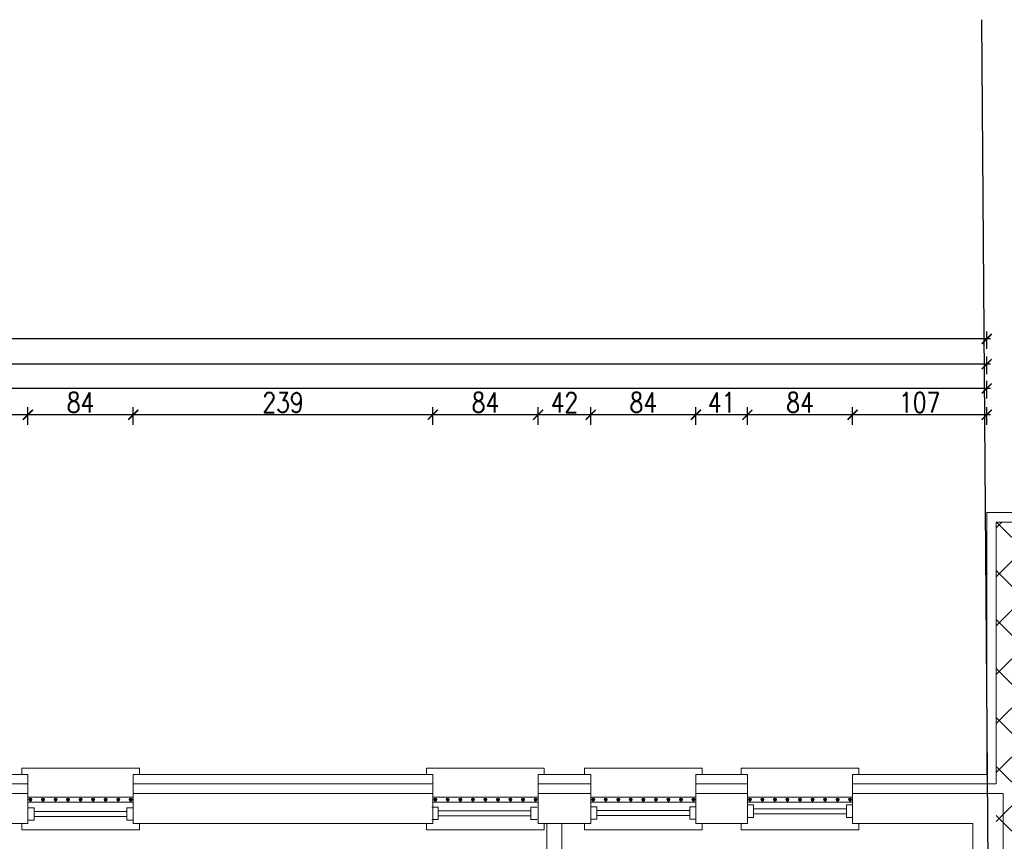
# Model space of a CAD drawing. Header units: millimetres. Extents: x 6354466 to 6508314, y -1889048 to -1342748.
# Tile 117 of 134: x 6405569 to 6413425, y -1549346 to -1542790. Entities that reach past the tile are written whole.
import ezdxf

# ---------------------------------------------------------------- set-up
doc = ezdxf.new("R2010")
doc.units = ezdxf.units.MM
doc.header["$PDMODE"] = 3
doc.header["$PDSIZE"] = 10
for name, color, linetype, lineweight in [('L-1', 10, 'Continuous', 30), ('L-2', 167, 'Continuous', 13), ('L-3', 10, 'Continuous', 18), ('L-4', 92, 'Continuous', 20), ('L-5', 152, 'Continuous', 9), ('L-DIM', 252, 'Continuous', 5), ('L-HATCH', 252, 'Continuous', 5), ('L-hatch ociepl', 252, 'Continuous', 5), ('L-OKNA', 144, 'Continuous', 20)]:
    doc.layers.add(name, color=color, linetype=linetype, lineweight=lineweight)
doc.styles.add('160', font='simplex.shx', dxfattribs={"width": 0.8, "height": 160})
doc.linetypes.add('BATTING', pattern='A,0.00254,-2.54,[134,ltypeshp.shx,S=2.54,R=0,X=-2.54,Y=0],-5.08,[134,ltypeshp.shx,S=2.54,R=180,X=2.54,Y=0],-2.54', length=10.16254)
doc.dimstyles.new('160', dxfattribs={"dimtxt": 160, "dimasz": 80, "dimexe": 60, "dimexo": 3, "dimgap": 18, "dimtad": 1, "dimdec": 0, "dimlfac": 0.1, "dimrnd": 1, "dimtxsty": '160', "dimblk": 'ARCHTICK', "dimcen": 2.5, "dimdle": 30, "dimadec": 0, "dimazin": 0, "dimtfac": 1, "dimtdec": 0, "dimtix": 1, "dimtmove": 2, "dimatfit": 0, "dimldrblk": 'NONE', "dimfxl": 0, "dimarcsym": 0})

# ---------------------------------------------------------------- blocks, each defined once
blk = doc.blocks.new('*U23')
for p, q in [((-5, 0), (-5, -5)), ((5, -5), (5, 0)), ((-5, -5), (5, -5)), ((-2, -5), (-2, -79)), ((2, -5), (2, -79)), ((-5, -84), (-5, -79)), ((-5, -79), (5, -79)), ((5, -79), (5, -84))]:
    blk.add_line(p, q)
blk = doc.blocks.new('_ArchTick')
at = {"color": 0, "linetype": 'ByBlock', "const_width": 0.15}
blk.add_lwpolyline([(-0.5, -0.5), (0.5, 0.5)], dxfattribs=at)
blk = doc.blocks.new('*D314')
at = {"layer": 'Defpoints', "color": 0, "transparency": 16777216}
for p in [(6412215.3, -1545942.1), (6413285.3, -1546723.4), (6412215.3, -1548813.4)]:
    blk.add_point(p, dxfattribs=at)
at = {"layer": 'L-DIM', "color": 0, "lineweight": -2, "ltscale": 10, "transparency": 16777216}
for p, q in [((6413315.3, -1545942.1), (6412185.3, -1545942.1)), ((6412215.3, -1546022.1), (6412215.3, -1545882.1)), ((6413285.3, -1546022.1), (6413285.3, -1545882.1))]:
    blk.add_line(p, q, dxfattribs=at)
at = {"layer": 'L-DIM', "color": 0, "linetype": 'ByBlock', "lineweight": -2, "transparency": 16777216, "xscale": 80, "yscale": 80, "zscale": 80, "rotation": 180}
blk.add_blockref('_ArchTick', (6412215.3, -1545942.1), dxfattribs=at)
at = {"layer": 'L-DIM', "color": 0, "linetype": 'ByBlock', "lineweight": -2, "transparency": 16777216, "xscale": 80, "yscale": 80, "zscale": 80}
blk.add_blockref('_ArchTick', (6413285.3, -1545942.1), dxfattribs=at)
at = {"layer": 'L-DIM', "color": 0, "ltscale": 10, "transparency": 16777216, "insert": (6412750.3, -1545844.1), "char_height": 160, "attachment_point": 5, "style": '160'}
blk.add_mtext('107', dxfattribs=at)
blk = doc.blocks.new('_None')
blk = doc.blocks.new('*D315')
at = {"layer": 'Defpoints', "color": 0, "transparency": 16777216}
for p in [(6411375.3, -1545942.1), (6411375.3, -1548813.4), (6412215.3, -1548813.4)]:
    blk.add_point(p, dxfattribs=at)
at = {"layer": 'L-DIM', "color": 0, "lineweight": -2, "ltscale": 10, "transparency": 16777216}
for p, q in [((6412245.3, -1545942.1), (6411345.3, -1545942.1)), ((6411375.3, -1546022.1), (6411375.3, -1545882.1)), ((6412215.3, -1546022.1), (6412215.3, -1545882.1))]:
    blk.add_line(p, q, dxfattribs=at)
at = {"layer": 'L-DIM', "color": 0, "linetype": 'ByBlock', "lineweight": -2, "transparency": 16777216, "xscale": 80, "yscale": 80, "zscale": 80, "rotation": 180}
blk.add_blockref('_ArchTick', (6411375.3, -1545942.1), dxfattribs=at)
at = {"layer": 'L-DIM', "color": 0, "linetype": 'ByBlock', "lineweight": -2, "transparency": 16777216, "xscale": 80, "yscale": 80, "zscale": 80}
blk.add_blockref('_ArchTick', (6412215.3, -1545942.1), dxfattribs=at)
at = {"layer": 'L-DIM', "color": 0, "ltscale": 10, "transparency": 16777216, "insert": (6411795.3, -1545844.1), "char_height": 160, "attachment_point": 5, "style": '160'}
blk.add_mtext('84', dxfattribs=at)
blk = doc.blocks.new('*D316')
at = {"layer": 'Defpoints', "color": 0, "transparency": 16777216}
for p in [(6410965.3, -1545942.1), (6410965.3, -1548813.4), (6411375.3, -1548813.4)]:
    blk.add_point(p, dxfattribs=at)
at = {"layer": 'L-DIM', "color": 0, "lineweight": -2, "ltscale": 10, "transparency": 16777216}
for p, q in [((6411405.3, -1545942.1), (6410935.3, -1545942.1)), ((6410965.3, -1546022.1), (6410965.3, -1545882.1)), ((6411375.3, -1546022.1), (6411375.3, -1545882.1))]:
    blk.add_line(p, q, dxfattribs=at)
at = {"layer": 'L-DIM', "color": 0, "linetype": 'ByBlock', "lineweight": -2, "transparency": 16777216, "xscale": 80, "yscale": 80, "zscale": 80, "rotation": 180}
blk.add_blockref('_ArchTick', (6410965.3, -1545942.1), dxfattribs=at)
at = {"layer": 'L-DIM', "color": 0, "linetype": 'ByBlock', "lineweight": -2, "transparency": 16777216, "xscale": 80, "yscale": 80, "zscale": 80}
blk.add_blockref('_ArchTick', (6411375.3, -1545942.1), dxfattribs=at)
at = {"layer": 'L-DIM', "color": 0, "ltscale": 10, "transparency": 16777216, "insert": (6411170.3, -1545844.1), "char_height": 160, "attachment_point": 5, "style": '160'}
blk.add_mtext('41', dxfattribs=at)
blk = doc.blocks.new('*D317')
at = {"layer": 'Defpoints', "color": 0, "transparency": 16777216}
for p in [(6410125.3, -1545942.1), (6410125.3, -1548813.4), (6410965.3, -1548813.4)]:
    blk.add_point(p, dxfattribs=at)
at = {"layer": 'L-DIM', "color": 0, "lineweight": -2, "ltscale": 10, "transparency": 16777216}
for p, q in [((6410995.3, -1545942.1), (6410095.3, -1545942.1)), ((6410125.3, -1546022.1), (6410125.3, -1545882.1)), ((6410965.3, -1546022.1), (6410965.3, -1545882.1))]:
    blk.add_line(p, q, dxfattribs=at)
at = {"layer": 'L-DIM', "color": 0, "linetype": 'ByBlock', "lineweight": -2, "transparency": 16777216, "xscale": 80, "yscale": 80, "zscale": 80, "rotation": 180}
blk.add_blockref('_ArchTick', (6410125.3, -1545942.1), dxfattribs=at)
at = {"layer": 'L-DIM', "color": 0, "linetype": 'ByBlock', "lineweight": -2, "transparency": 16777216, "xscale": 80, "yscale": 80, "zscale": 80}
blk.add_blockref('_ArchTick', (6410965.3, -1545942.1), dxfattribs=at)
at = {"layer": 'L-DIM', "color": 0, "ltscale": 10, "transparency": 16777216, "insert": (6410545.3, -1545844.1), "char_height": 160, "attachment_point": 5, "style": '160'}
blk.add_mtext('84', dxfattribs=at)
blk = doc.blocks.new('*D318')
at = {"layer": 'Defpoints', "color": 0, "transparency": 16777216}
for p in [(6409705.3, -1545942.1), (6409705.3, -1548813.4), (6410125.3, -1548813.4)]:
    blk.add_point(p, dxfattribs=at)
at = {"layer": 'L-DIM', "color": 0, "lineweight": -2, "ltscale": 10, "transparency": 16777216}
for p, q in [((6410155.3, -1545942.1), (6409675.3, -1545942.1)), ((6409705.3, -1546022.1), (6409705.3, -1545882.1)), ((6410125.3, -1546022.1), (6410125.3, -1545882.1))]:
    blk.add_line(p, q, dxfattribs=at)
at = {"layer": 'L-DIM', "color": 0, "linetype": 'ByBlock', "lineweight": -2, "transparency": 16777216, "xscale": 80, "yscale": 80, "zscale": 80, "rotation": 180}
blk.add_blockref('_ArchTick', (6409705.3, -1545942.1), dxfattribs=at)
at = {"layer": 'L-DIM', "color": 0, "linetype": 'ByBlock', "lineweight": -2, "transparency": 16777216, "xscale": 80, "yscale": 80, "zscale": 80}
blk.add_blockref('_ArchTick', (6410125.3, -1545942.1), dxfattribs=at)
at = {"layer": 'L-DIM', "color": 0, "ltscale": 10, "transparency": 16777216, "insert": (6409915.3, -1545844.1), "char_height": 160, "attachment_point": 5, "style": '160'}
blk.add_mtext('42', dxfattribs=at)
blk = doc.blocks.new('*D319')
at = {"layer": 'Defpoints', "color": 0, "transparency": 16777216}
for p in [(6408865.3, -1545942.1), (6408865.3, -1548813.4), (6409705.3, -1548813.4)]:
    blk.add_point(p, dxfattribs=at)
at = {"layer": 'L-DIM', "color": 0, "lineweight": -2, "ltscale": 10, "transparency": 16777216}
for p, q in [((6409735.3, -1545942.1), (6408835.3, -1545942.1)), ((6408865.3, -1546022.1), (6408865.3, -1545882.1)), ((6409705.3, -1546022.1), (6409705.3, -1545882.1))]:
    blk.add_line(p, q, dxfattribs=at)
at = {"layer": 'L-DIM', "color": 0, "linetype": 'ByBlock', "lineweight": -2, "transparency": 16777216, "xscale": 80, "yscale": 80, "zscale": 80, "rotation": 180}
blk.add_blockref('_ArchTick', (6408865.3, -1545942.1), dxfattribs=at)
at = {"layer": 'L-DIM', "color": 0, "linetype": 'ByBlock', "lineweight": -2, "transparency": 16777216, "xscale": 80, "yscale": 80, "zscale": 80}
blk.add_blockref('_ArchTick', (6409705.3, -1545942.1), dxfattribs=at)
at = {"layer": 'L-DIM', "color": 0, "ltscale": 10, "transparency": 16777216, "insert": (6409285.3, -1545844.1), "char_height": 160, "attachment_point": 5, "style": '160'}
blk.add_mtext('84', dxfattribs=at)
blk = doc.blocks.new('*D320')
at = {"layer": 'Defpoints', "color": 0, "transparency": 16777216}
for p in [(6406475.3, -1545942.1), (6406475.3, -1548813.4), (6408865.3, -1548813.4)]:
    blk.add_point(p, dxfattribs=at)
at = {"layer": 'L-DIM', "color": 0, "lineweight": -2, "ltscale": 10, "transparency": 16777216}
for p, q in [((6408895.3, -1545942.1), (6406445.3, -1545942.1)), ((6406475.3, -1546022.1), (6406475.3, -1545882.1)), ((6408865.3, -1546022.1), (6408865.3, -1545882.1))]:
    blk.add_line(p, q, dxfattribs=at)
at = {"layer": 'L-DIM', "color": 0, "linetype": 'ByBlock', "lineweight": -2, "transparency": 16777216, "xscale": 80, "yscale": 80, "zscale": 80, "rotation": 180}
blk.add_blockref('_ArchTick', (6406475.3, -1545942.1), dxfattribs=at)
at = {"layer": 'L-DIM', "color": 0, "linetype": 'ByBlock', "lineweight": -2, "transparency": 16777216, "xscale": 80, "yscale": 80, "zscale": 80}
blk.add_blockref('_ArchTick', (6408865.3, -1545942.1), dxfattribs=at)
at = {"layer": 'L-DIM', "color": 0, "ltscale": 10, "transparency": 16777216, "insert": (6407670.3, -1545844.1), "char_height": 160, "attachment_point": 5, "style": '160'}
blk.add_mtext('239', dxfattribs=at)
blk = doc.blocks.new('*D321')
at = {"layer": 'Defpoints', "color": 0, "transparency": 16777216}
for p in [(6405635.3, -1545942.1), (6405635.3, -1548813.4), (6406475.3, -1548813.4)]:
    blk.add_point(p, dxfattribs=at)
at = {"layer": 'L-DIM', "color": 0, "lineweight": -2, "ltscale": 10, "transparency": 16777216}
for p, q in [((6406505.3, -1545942.1), (6405605.3, -1545942.1)), ((6405635.3, -1546022.1), (6405635.3, -1545882.1)), ((6406475.3, -1546022.1), (6406475.3, -1545882.1))]:
    blk.add_line(p, q, dxfattribs=at)
at = {"layer": 'L-DIM', "color": 0, "linetype": 'ByBlock', "lineweight": -2, "transparency": 16777216, "xscale": 80, "yscale": 80, "zscale": 80, "rotation": 180}
blk.add_blockref('_ArchTick', (6405635.3, -1545942.1), dxfattribs=at)
at = {"layer": 'L-DIM', "color": 0, "linetype": 'ByBlock', "lineweight": -2, "transparency": 16777216, "xscale": 80, "yscale": 80, "zscale": 80}
blk.add_blockref('_ArchTick', (6406475.3, -1545942.1), dxfattribs=at)
at = {"layer": 'L-DIM', "color": 0, "ltscale": 10, "transparency": 16777216, "insert": (6406055.3, -1545844.1), "char_height": 160, "attachment_point": 5, "style": '160'}
blk.add_mtext('84', dxfattribs=at)
blk = doc.blocks.new('*D322')
at = {"layer": 'Defpoints', "color": 0, "transparency": 16777216}
for p in [(6405125.3, -1545942.1), (6405125.3, -1548813.4), (6405635.3, -1548813.4)]:
    blk.add_point(p, dxfattribs=at)
at = {"layer": 'L-DIM', "color": 0, "lineweight": -2, "ltscale": 10, "transparency": 16777216}
for p, q in [((6405665.3, -1545942.1), (6405095.3, -1545942.1)), ((6405125.3, -1546022.1), (6405125.3, -1545882.1)), ((6405635.3, -1546022.1), (6405635.3, -1545882.1))]:
    blk.add_line(p, q, dxfattribs=at)
at = {"layer": 'L-DIM', "color": 0, "linetype": 'ByBlock', "lineweight": -2, "transparency": 16777216, "xscale": 80, "yscale": 80, "zscale": 80, "rotation": 180}
blk.add_blockref('_ArchTick', (6405125.3, -1545942.1), dxfattribs=at)
at = {"layer": 'L-DIM', "color": 0, "linetype": 'ByBlock', "lineweight": -2, "transparency": 16777216, "xscale": 80, "yscale": 80, "zscale": 80}
blk.add_blockref('_ArchTick', (6405635.3, -1545942.1), dxfattribs=at)
at = {"layer": 'L-DIM', "color": 0, "ltscale": 10, "transparency": 16777216, "insert": (6405380.3, -1545844.1), "char_height": 160, "attachment_point": 5, "style": '160'}
blk.add_mtext('51', dxfattribs=at)
blk = doc.blocks.new('*D339')
at = {"layer": 'Defpoints', "color": 0, "ltscale": 10, "transparency": 16777216}
for p in [(6383200.3, -1545732.6), (6413285.3, -1546723.4), (6383200.3, -1548963.4)]:
    blk.add_point(p, dxfattribs=at)
at = {"layer": 'L-DIM', "color": 0, "lineweight": -2, "ltscale": 10, "transparency": 16777216}
for p, q in [((6383200.3, -1545812.6), (6383200.3, -1545672.6)), ((6413285.3, -1545812.6), (6413285.3, -1545672.6)), ((6413315.3, -1545732.6), (6383170.3, -1545732.6))]:
    blk.add_line(p, q, dxfattribs=at)
at = {"layer": 'L-DIM', "color": 0, "lineweight": -2, "ltscale": 10, "transparency": 16777216, "xscale": 80, "yscale": 80, "zscale": 80, "rotation": 180}
blk.add_blockref('_ArchTick', (6383200.3, -1545732.6), dxfattribs=at)
at = {"layer": 'L-DIM', "color": 0, "lineweight": -2, "ltscale": 10, "transparency": 16777216, "xscale": 80, "yscale": 80, "zscale": 80}
blk.add_blockref('_ArchTick', (6413285.3, -1545732.6), dxfattribs=at)
at = {"layer": 'L-DIM', "color": 0, "ltscale": 10, "transparency": 16777216, "insert": (6398242.8, -1545634.6), "char_height": 160, "attachment_point": 5, "style": '160'}
blk.add_mtext('3009', dxfattribs=at)
blk = doc.blocks.new('*D340')
at = {"layer": 'Defpoints', "color": 0, "ltscale": 10, "transparency": 16777216}
for p in [(6383200.3, -1545538.2), (6413285.3, -1546529), (6383200.3, -1548619)]:
    blk.add_point(p, dxfattribs=at)
at = {"layer": 'L-DIM', "color": 0, "lineweight": -2, "ltscale": 10, "transparency": 16777216}
for p, q in [((6383200.3, -1545618.2), (6383200.3, -1545478.2)), ((6413285.3, -1545618.2), (6413285.3, -1545478.2)), ((6413315.3, -1545538.2), (6383170.3, -1545538.2))]:
    blk.add_line(p, q, dxfattribs=at)
at = {"layer": 'L-DIM', "color": 0, "lineweight": -2, "ltscale": 10, "transparency": 16777216, "xscale": 80, "yscale": 80, "zscale": 80, "rotation": 180}
blk.add_blockref('_ArchTick', (6383200.3, -1545538.2), dxfattribs=at)
at = {"layer": 'L-DIM', "color": 0, "lineweight": -2, "ltscale": 10, "transparency": 16777216, "xscale": 80, "yscale": 80, "zscale": 80}
blk.add_blockref('_ArchTick', (6413285.3, -1545538.2), dxfattribs=at)
at = {"layer": 'L-DIM', "color": 0, "ltscale": 10, "transparency": 16777216, "insert": (6398242.8, -1545440.2), "char_height": 160, "attachment_point": 5, "style": '160'}
blk.add_mtext('3009', dxfattribs=at)
blk = doc.blocks.new('*D341')
at = {"layer": 'Defpoints', "color": 0, "ltscale": 10, "transparency": 16777216}
for p in [(6383200.3, -1545337.2), (6413285.3, -1546723.4), (6383200.3, -1548963.4)]:
    blk.add_point(p, dxfattribs=at)
at = {"layer": 'L-DIM', "color": 0, "lineweight": -2, "ltscale": 10, "transparency": 16777216}
for p, q in [((6383200.3, -1545417.2), (6383200.3, -1545277.2)), ((6413285.3, -1545417.2), (6413285.3, -1545277.2)), ((6413315.3, -1545337.2), (6383170.3, -1545337.2))]:
    blk.add_line(p, q, dxfattribs=at)
at = {"layer": 'L-DIM', "color": 0, "lineweight": -2, "ltscale": 10, "transparency": 16777216, "xscale": 80, "yscale": 80, "zscale": 80, "rotation": 180}
blk.add_blockref('_ArchTick', (6383200.3, -1545337.2), dxfattribs=at)
at = {"layer": 'L-DIM', "color": 0, "lineweight": -2, "ltscale": 10, "transparency": 16777216, "xscale": 80, "yscale": 80, "zscale": 80}
blk.add_blockref('_ArchTick', (6413285.3, -1545337.2), dxfattribs=at)
at = {"layer": 'L-DIM', "color": 0, "ltscale": 10, "transparency": 16777216, "insert": (6398242.8, -1545239.2), "char_height": 160, "attachment_point": 5, "style": '160'}
blk.add_mtext('3009', dxfattribs=at)
blk = doc.blocks.new('*D354')
at = {"layer": 'Defpoints', "color": 0, "ltscale": 10, "transparency": 16777216}
for p in [(6413415.3, -1548963.4), (6413175.3, -1549203.4), (6413415.3, -1549669)]:
    blk.add_point(p, dxfattribs=at)
at = {"layer": 'L-DIM', "color": 0, "lineweight": -2, "ltscale": 10, "transparency": 16777216}
for p, q in [((6413175.3, -1549589), (6413175.3, -1549729)), ((6413415.3, -1549589), (6413415.3, -1549729)), ((6413175.3, -1549669), (6413095.3, -1549669)), ((6413175.3, -1549669), (6413415.3, -1549669)), ((6413415.3, -1549669), (6413495.3, -1549669))]:
    blk.add_line(p, q, dxfattribs=at)
at = {"layer": 'L-DIM', "color": 0, "lineweight": -2, "ltscale": 10, "transparency": 16777216, "xscale": 80, "yscale": 80, "zscale": 80}
blk.add_blockref('_ArchTick', (6413175.3, -1549669), dxfattribs=at)
at = {"layer": 'L-DIM', "color": 0, "lineweight": -2, "ltscale": 10, "transparency": 16777216, "xscale": 80, "yscale": 80, "zscale": 80, "rotation": 180}
blk.add_blockref('_ArchTick', (6413415.3, -1549669), dxfattribs=at)
at = {"layer": 'L-DIM', "color": 0, "lineweight": 13, "ltscale": 10, "transparency": 16777216, "insert": (6413295.3, -1549571), "char_height": 160, "attachment_point": 5, "style": '160'}
blk.add_mtext('24', dxfattribs=at)

msp = doc.modelspace()

# ---------------------------------------------------------------- hatches: boundary and pattern name
at = {"layer": 'L-HATCH', "ltscale": 10, "transparency": 33554687}
h = msp.add_hatch(dxfattribs=at)
h.set_pattern_fill('ANSI37', color=252, scale=87)
h.set_pattern_definition([(45, (-48796.55, 299935.94), (-195.320571, 195.320571), []), (135, (-48796.55, 299935.94), (-195.320571, -195.320571), [])])
h.paths.add_polyline_path([(6428450.3, -1546798.4), (6413360.3, -1546798.4), (6413360.3, -1560907.4), (6428450.3, -1560907.4)])

# ---------------------------------------------------------------- linework, layer by layer
at = {"layer": 'L-1', "ltscale": 10}
msp.add_line((6413415.3, -1565173), (6413245.3, -1542789.6), dxfattribs=at)
at = {"layer": 'L-2'}
for p, q in [((6405125.3, -1548963.4), (6405635.3, -1548963.4)), ((6405635.3, -1549203.4), (6405635.3, -1548963.4)), ((6405635.3, -1549203.4), (6405635.3, -1548963.4)), ((6406475.3, -1548963.4), (6408865.3, -1548963.4)), ((6406475.3, -1549203.4), (6406475.3, -1548963.4)), ((6406475.3, -1549203.4), (6406475.3, -1548963.4)), ((6408865.3, -1549203.4), (6408865.3, -1548963.4)), ((6408865.3, -1549203.4), (6408865.3, -1548963.4)), ((6409705.3, -1548963.4), (6410125.3, -1548963.4)), ((6409705.3, -1549203.4), (6409705.3, -1548963.4)), ((6409705.3, -1549203.4), (6409705.3, -1548963.4)), ((6410125.3, -1548963.4), (6410125.3, -1549203.4)), ((6410965.3, -1548963.4), (6411375.3, -1548963.4)), ((6410965.3, -1548963.4), (6410965.3, -1549203.4)), ((6411375.3, -1549203.4), (6411375.3, -1548963.4)), ((6412215.3, -1548963.4), (6413415.3, -1548963.4)), ((6412215.3, -1549203.4), (6412215.3, -1548963.4)), ((6413415.3, -1553923.4), (6413415.3, -1548963.4)), ((6405455.3, -1549203.4), (6405635.3, -1549203.4)), ((6406475.3, -1549203.4), (6407605.3, -1549203.4)), ((6407605.3, -1549203.4), (6408865.3, -1549203.4)), ((6408685.3, -1549203.4), (6408865.3, -1549203.4)), ((6409705.3, -1549203.4), (6410005.3, -1549203.4)), ((6410005.3, -1549203.4), (6410125.3, -1549203.4)), ((6410965.3, -1549203.4), (6411375.3, -1549203.4)), ((6412215.3, -1549203.4), (6413175.3, -1549203.4)), ((6413175.3, -1553683.4), (6413175.3, -1549203.4))]:
    msp.add_line(p, q, dxfattribs=at)
at = {"layer": 'L-3'}
for p, q in [((6405585.3, -1548813.4), (6405585.3, -1548763.4)), ((6405585.3, -1548763.4), (6406525.3, -1548763.4)), ((6406525.3, -1548763.4), (6406525.3, -1548813.4)), ((6408815.3, -1548813.4), (6408815.3, -1548763.4)), ((6408815.3, -1548763.4), (6409755.3, -1548763.4)), ((6409755.3, -1548763.4), (6409755.3, -1548813.4)), ((6410075.3, -1548813.4), (6410075.3, -1548763.4)), ((6410075.3, -1548763.4), (6411015.3, -1548763.4)), ((6411015.3, -1548763.4), (6411015.3, -1548813.4)), ((6411325.3, -1548813.4), (6411325.3, -1548763.4)), ((6411325.3, -1548763.4), (6412265.3, -1548763.4)), ((6412265.3, -1548763.4), (6412265.3, -1548813.4))]:
    msp.add_line(p, q, dxfattribs=at)
at = {"layer": 'L-3', "ltscale": 5}
for p, q in [((6405125.3, -1548813.4), (6405635.3, -1548813.4)), ((6405635.3, -1548963.4), (6405635.3, -1548813.4)), ((6406475.3, -1548963.4), (6406475.3, -1548813.4)), ((6406475.3, -1548813.4), (6408865.3, -1548813.4)), ((6409705.3, -1548963.4), (6409705.3, -1548813.4)), ((6409705.3, -1548813.4), (6410125.3, -1548813.4)), ((6410125.3, -1548963.4), (6410125.3, -1548813.4)), ((6410965.3, -1548963.4), (6410965.3, -1548813.4)), ((6410965.3, -1548813.4), (6411375.3, -1548813.4)), ((6411375.3, -1548963.4), (6411375.3, -1548813.4)), ((6412215.3, -1548963.4), (6412215.3, -1548813.4)), ((6412215.3, -1548813.4), (6413285.3, -1548813.4))]:
    msp.add_line(p, q, dxfattribs=at)
at = {"layer": 'L-3', "linetype": 'BATTING', "ltscale": 7}
for p, q in [((6405125.3, -1548888.4), (6405635.3, -1548888.4)), ((6406475.3, -1548888.4), (6408865.3, -1548888.4)), ((6409705.3, -1548888.4), (6410125.3, -1548888.4)), ((6410965.3, -1548888.4), (6411375.3, -1548888.4)), ((6412215.3, -1548888.4), (6413360.3, -1548888.4))]:
    msp.add_line(p, q, dxfattribs=at)
at = {"layer": 'L-3', "ltscale": 10}
for points in [[(6405635.3, -1548993.4), (6406475.3, -1548993.4), (6406475.3, -1549033.4), (6405635.3, -1549033.4)], [(6408865.3, -1548993.4), (6409705.3, -1548993.4), (6409705.3, -1549033.4), (6408865.3, -1549033.4)], [(6410125.3, -1548993.4), (6410965.3, -1548993.4), (6410965.3, -1549033.4), (6410125.3, -1549033.4)], [(6411375.3, -1548993.4), (6412215.3, -1548993.4), (6412215.3, -1549033.4), (6411375.3, -1549033.4)]]:
    msp.add_lwpolyline(points, close=True, dxfattribs=at)
for centre, radius in [((6405655.3, -1549013.4), 12), ((6405655.3, -1549013.4), 11), ((6405655.3, -1549013.4), 10), ((6405655.3, -1549013.4), 9), ((6405655.3, -1549013.4), 8), ((6405655.3, -1549013.4), 7), ((6405655.3, -1549013.4), 6), ((6405655.3, -1549013.4), 5), ((6405655.3, -1549013.4), 4), ((6405655.3, -1549013.4), 3), ((6405655.3, -1549013.4), 3), ((6405655.3, -1549013.4), 2), ((6405655.3, -1549013.4), 1), ((6405755.3, -1549013.4), 12), ((6405755.3, -1549013.4), 11), ((6405755.3, -1549013.4), 10), ((6405755.3, -1549013.4), 9), ((6405755.3, -1549013.4), 8), ((6405755.3, -1549013.4), 7), ((6405755.3, -1549013.4), 6), ((6405755.3, -1549013.4), 5), ((6405755.3, -1549013.4), 4), ((6405755.3, -1549013.4), 3), ((6405755.3, -1549013.4), 3), ((6405755.3, -1549013.4), 2), ((6405755.3, -1549013.4), 1), ((6405855.3, -1549013.4), 12), ((6405855.3, -1549013.4), 11), ((6405855.3, -1549013.4), 10), ((6405855.3, -1549013.4), 9), ((6405855.3, -1549013.4), 8), ((6405855.3, -1549013.4), 7), ((6405855.3, -1549013.4), 6), ((6405855.3, -1549013.4), 5), ((6405855.3, -1549013.4), 4), ((6405855.3, -1549013.4), 3), ((6405855.3, -1549013.4), 3), ((6405855.3, -1549013.4), 2), ((6405855.3, -1549013.4), 1), ((6405955.3, -1549013.4), 12), ((6405955.3, -1549013.4), 11), ((6405955.3, -1549013.4), 10), ((6405955.3, -1549013.4), 9), ((6405955.3, -1549013.4), 8), ((6405955.3, -1549013.4), 7), ((6405955.3, -1549013.4), 6), ((6405955.3, -1549013.4), 5), ((6405955.3, -1549013.4), 4), ((6405955.3, -1549013.4), 3), ((6405955.3, -1549013.4), 3), ((6405955.3, -1549013.4), 2), ((6405955.3, -1549013.4), 1), ((6406055.3, -1549013.4), 12), ((6406055.3, -1549013.4), 11), ((6406055.3, -1549013.4), 10), ((6406055.3, -1549013.4), 9), ((6406055.3, -1549013.4), 8), ((6406055.3, -1549013.4), 7), ((6406055.3, -1549013.4), 6), ((6406055.3, -1549013.4), 5), ((6406055.3, -1549013.4), 4), ((6406055.3, -1549013.4), 3), ((6406055.3, -1549013.4), 3), ((6406055.3, -1549013.4), 2), ((6406055.3, -1549013.4), 1), ((6406155.3, -1549013.4), 12), ((6406155.3, -1549013.4), 11), ((6406155.3, -1549013.4), 10), ((6406155.3, -1549013.4), 9), ((6406155.3, -1549013.4), 8), ((6406155.3, -1549013.4), 7), ((6406155.3, -1549013.4), 6), ((6406155.3, -1549013.4), 5), ((6406155.3, -1549013.4), 4), ((6406155.3, -1549013.4), 3), ((6406155.3, -1549013.4), 3), ((6406155.3, -1549013.4), 2), ((6406155.3, -1549013.4), 1), ((6406255.3, -1549013.4), 12), ((6406255.3, -1549013.4), 11), ((6406255.3, -1549013.4), 10), ((6406255.3, -1549013.4), 9), ((6406255.3, -1549013.4), 8), ((6406255.3, -1549013.4), 7), ((6406255.3, -1549013.4), 6), ((6406255.3, -1549013.4), 5), ((6406255.3, -1549013.4), 4), ((6406255.3, -1549013.4), 3), ((6406255.3, -1549013.4), 3), ((6406255.3, -1549013.4), 2), ((6406255.3, -1549013.4), 1), ((6406355.3, -1549013.4), 12), ((6406355.3, -1549013.4), 11), ((6406355.3, -1549013.4), 10), ((6406355.3, -1549013.4), 9), ((6406355.3, -1549013.4), 8), ((6406355.3, -1549013.4), 7), ((6406355.3, -1549013.4), 6), ((6406355.3, -1549013.4), 5), ((6406355.3, -1549013.4), 4), ((6406355.3, -1549013.4), 3), ((6406355.3, -1549013.4), 3), ((6406355.3, -1549013.4), 2), ((6406355.3, -1549013.4), 1), ((6406455.3, -1549013.4), 12), ((6406455.3, -1549013.4), 11), ((6406455.3, -1549013.4), 10), ((6406455.3, -1549013.4), 9), ((6406455.3, -1549013.4), 8), ((6406455.3, -1549013.4), 7), ((6406455.3, -1549013.4), 6), ((6406455.3, -1549013.4), 5), ((6406455.3, -1549013.4), 4), ((6406455.3, -1549013.4), 3), ((6406455.3, -1549013.4), 3), ((6406455.3, -1549013.4), 2), ((6406455.3, -1549013.4), 1), ((6408885.3, -1549013.4), 12), ((6408885.3, -1549013.4), 11), ((6408885.3, -1549013.4), 10), ((6408885.3, -1549013.4), 9), ((6408885.3, -1549013.4), 8), ((6408885.3, -1549013.4), 7), ((6408885.3, -1549013.4), 6), ((6408885.3, -1549013.4), 5), ((6408885.3, -1549013.4), 4), ((6408885.3, -1549013.4), 3), ((6408885.3, -1549013.4), 3), ((6408885.3, -1549013.4), 2), ((6408885.3, -1549013.4), 1), ((6408985.3, -1549013.4), 12), ((6408985.3, -1549013.4), 11), ((6408985.3, -1549013.4), 10), ((6408985.3, -1549013.4), 9), ((6408985.3, -1549013.4), 8), ((6408985.3, -1549013.4), 7), ((6408985.3, -1549013.4), 6), ((6408985.3, -1549013.4), 5), ((6408985.3, -1549013.4), 4), ((6408985.3, -1549013.4), 3), ((6408985.3, -1549013.4), 3), ((6408985.3, -1549013.4), 2), ((6408985.3, -1549013.4), 1), ((6409085.3, -1549013.4), 12), ((6409085.3, -1549013.4), 11), ((6409085.3, -1549013.4), 10), ((6409085.3, -1549013.4), 9), ((6409085.3, -1549013.4), 8), ((6409085.3, -1549013.4), 7), ((6409085.3, -1549013.4), 6), ((6409085.3, -1549013.4), 5), ((6409085.3, -1549013.4), 4), ((6409085.3, -1549013.4), 3), ((6409085.3, -1549013.4), 3), ((6409085.3, -1549013.4), 2), ((6409085.3, -1549013.4), 1), ((6409185.3, -1549013.4), 12), ((6409185.3, -1549013.4), 11), ((6409185.3, -1549013.4), 10), ((6409185.3, -1549013.4), 9), ((6409185.3, -1549013.4), 8), ((6409185.3, -1549013.4), 7), ((6409185.3, -1549013.4), 6), ((6409185.3, -1549013.4), 5), ((6409185.3, -1549013.4), 4), ((6409185.3, -1549013.4), 3), ((6409185.3, -1549013.4), 3), ((6409185.3, -1549013.4), 2), ((6409185.3, -1549013.4), 1), ((6409285.3, -1549013.4), 12), ((6409285.3, -1549013.4), 11), ((6409285.3, -1549013.4), 10), ((6409285.3, -1549013.4), 9), ((6409285.3, -1549013.4), 8), ((6409285.3, -1549013.4), 7), ((6409285.3, -1549013.4), 6), ((6409285.3, -1549013.4), 5), ((6409285.3, -1549013.4), 4), ((6409285.3, -1549013.4), 3), ((6409285.3, -1549013.4), 3), ((6409285.3, -1549013.4), 2), ((6409285.3, -1549013.4), 1), ((6409385.3, -1549013.4), 12), ((6409385.3, -1549013.4), 11), ((6409385.3, -1549013.4), 10), ((6409385.3, -1549013.4), 9), ((6409385.3, -1549013.4), 8), ((6409385.3, -1549013.4), 7), ((6409385.3, -1549013.4), 6), ((6409385.3, -1549013.4), 5), ((6409385.3, -1549013.4), 4), ((6409385.3, -1549013.4), 3), ((6409385.3, -1549013.4), 3), ((6409385.3, -1549013.4), 2), ((6409385.3, -1549013.4), 1), ((6409485.3, -1549013.4), 12), ((6409485.3, -1549013.4), 11), ((6409485.3, -1549013.4), 10), ((6409485.3, -1549013.4), 9), ((6409485.3, -1549013.4), 8), ((6409485.3, -1549013.4), 7), ((6409485.3, -1549013.4), 6), ((6409485.3, -1549013.4), 5), ((6409485.3, -1549013.4), 4), ((6409485.3, -1549013.4), 3), ((6409485.3, -1549013.4), 3), ((6409485.3, -1549013.4), 2), ((6409485.3, -1549013.4), 1), ((6409585.3, -1549013.4), 12), ((6409585.3, -1549013.4), 11), ((6409585.3, -1549013.4), 10), ((6409585.3, -1549013.4), 9), ((6409585.3, -1549013.4), 8), ((6409585.3, -1549013.4), 7), ((6409585.3, -1549013.4), 6), ((6409585.3, -1549013.4), 5), ((6409585.3, -1549013.4), 4), ((6409585.3, -1549013.4), 3), ((6409585.3, -1549013.4), 3), ((6409585.3, -1549013.4), 2), ((6409585.3, -1549013.4), 1), ((6409685.3, -1549013.4), 12), ((6409685.3, -1549013.4), 11), ((6409685.3, -1549013.4), 10), ((6409685.3, -1549013.4), 9), ((6409685.3, -1549013.4), 8), ((6409685.3, -1549013.4), 7), ((6409685.3, -1549013.4), 6), ((6409685.3, -1549013.4), 5), ((6409685.3, -1549013.4), 4), ((6409685.3, -1549013.4), 3), ((6409685.3, -1549013.4), 3), ((6409685.3, -1549013.4), 2), ((6409685.3, -1549013.4), 1), ((6410145.3, -1549013.4), 12), ((6410145.3, -1549013.4), 11), ((6410145.3, -1549013.4), 10), ((6410145.3, -1549013.4), 9), ((6410145.3, -1549013.4), 8), ((6410145.3, -1549013.4), 7), ((6410145.3, -1549013.4), 6), ((6410145.3, -1549013.4), 5), ((6410145.3, -1549013.4), 4), ((6410145.3, -1549013.4), 3), ((6410145.3, -1549013.4), 3), ((6410145.3, -1549013.4), 2), ((6410145.3, -1549013.4), 1), ((6410245.3, -1549013.4), 12), ((6410245.3, -1549013.4), 11), ((6410245.3, -1549013.4), 10), ((6410245.3, -1549013.4), 9), ((6410245.3, -1549013.4), 8), ((6410245.3, -1549013.4), 7), ((6410245.3, -1549013.4), 6), ((6410245.3, -1549013.4), 5), ((6410245.3, -1549013.4), 4), ((6410245.3, -1549013.4), 3), ((6410245.3, -1549013.4), 3), ((6410245.3, -1549013.4), 2), ((6410245.3, -1549013.4), 1), ((6410345.3, -1549013.4), 12), ((6410345.3, -1549013.4), 11), ((6410345.3, -1549013.4), 10), ((6410345.3, -1549013.4), 9), ((6410345.3, -1549013.4), 8), ((6410345.3, -1549013.4), 7), ((6410345.3, -1549013.4), 6), ((6410345.3, -1549013.4), 5), ((6410345.3, -1549013.4), 4), ((6410345.3, -1549013.4), 3), ((6410345.3, -1549013.4), 3), ((6410345.3, -1549013.4), 2), ((6410345.3, -1549013.4), 1), ((6410445.3, -1549013.4), 12), ((6410445.3, -1549013.4), 11), ((6410445.3, -1549013.4), 10), ((6410445.3, -1549013.4), 9), ((6410445.3, -1549013.4), 8), ((6410445.3, -1549013.4), 7), ((6410445.3, -1549013.4), 6), ((6410445.3, -1549013.4), 5), ((6410445.3, -1549013.4), 4), ((6410445.3, -1549013.4), 3), ((6410445.3, -1549013.4), 3), ((6410445.3, -1549013.4), 2), ((6410445.3, -1549013.4), 1), ((6410545.3, -1549013.4), 12), ((6410545.3, -1549013.4), 11), ((6410545.3, -1549013.4), 10), ((6410545.3, -1549013.4), 9), ((6410545.3, -1549013.4), 8), ((6410545.3, -1549013.4), 7), ((6410545.3, -1549013.4), 6), ((6410545.3, -1549013.4), 5), ((6410545.3, -1549013.4), 4), ((6410545.3, -1549013.4), 3), ((6410545.3, -1549013.4), 3), ((6410545.3, -1549013.4), 2), ((6410545.3, -1549013.4), 1), ((6410645.3, -1549013.4), 12), ((6410645.3, -1549013.4), 11), ((6410645.3, -1549013.4), 10), ((6410645.3, -1549013.4), 9), ((6410645.3, -1549013.4), 8), ((6410645.3, -1549013.4), 7), ((6410645.3, -1549013.4), 6), ((6410645.3, -1549013.4), 5), ((6410645.3, -1549013.4), 4), ((6410645.3, -1549013.4), 3), ((6410645.3, -1549013.4), 3), ((6410645.3, -1549013.4), 2), ((6410645.3, -1549013.4), 1), ((6410745.3, -1549013.4), 12), ((6410745.3, -1549013.4), 11), ((6410745.3, -1549013.4), 10), ((6410745.3, -1549013.4), 9), ((6410745.3, -1549013.4), 8), ((6410745.3, -1549013.4), 7), ((6410745.3, -1549013.4), 6), ((6410745.3, -1549013.4), 5), ((6410745.3, -1549013.4), 4), ((6410745.3, -1549013.4), 3), ((6410745.3, -1549013.4), 3), ((6410745.3, -1549013.4), 2), ((6410745.3, -1549013.4), 1), ((6410845.3, -1549013.4), 12), ((6410845.3, -1549013.4), 11), ((6410845.3, -1549013.4), 10), ((6410845.3, -1549013.4), 9), ((6410845.3, -1549013.4), 8), ((6410845.3, -1549013.4), 7), ((6410845.3, -1549013.4), 6), ((6410845.3, -1549013.4), 5), ((6410845.3, -1549013.4), 4), ((6410845.3, -1549013.4), 3), ((6410845.3, -1549013.4), 3), ((6410845.3, -1549013.4), 2), ((6410845.3, -1549013.4), 1), ((6410945.3, -1549013.4), 12), ((6410945.3, -1549013.4), 11), ((6410945.3, -1549013.4), 10), ((6410945.3, -1549013.4), 9), ((6410945.3, -1549013.4), 8), ((6410945.3, -1549013.4), 7), ((6410945.3, -1549013.4), 6), ((6410945.3, -1549013.4), 5), ((6410945.3, -1549013.4), 4), ((6410945.3, -1549013.4), 3), ((6410945.3, -1549013.4), 3), ((6410945.3, -1549013.4), 2), ((6410945.3, -1549013.4), 1), ((6411395.3, -1549013.4), 12), ((6411395.3, -1549013.4), 11), ((6411395.3, -1549013.4), 10), ((6411395.3, -1549013.4), 9), ((6411395.3, -1549013.4), 8), ((6411395.3, -1549013.4), 7), ((6411395.3, -1549013.4), 6), ((6411395.3, -1549013.4), 5), ((6411395.3, -1549013.4), 4), ((6411395.3, -1549013.4), 3), ((6411395.3, -1549013.4), 3), ((6411395.3, -1549013.4), 2), ((6411395.3, -1549013.4), 1), ((6411495.3, -1549013.4), 12), ((6411495.3, -1549013.4), 11), ((6411495.3, -1549013.4), 10), ((6411495.3, -1549013.4), 9), ((6411495.3, -1549013.4), 8), ((6411495.3, -1549013.4), 7), ((6411495.3, -1549013.4), 6), ((6411495.3, -1549013.4), 5), ((6411495.3, -1549013.4), 4), ((6411495.3, -1549013.4), 3), ((6411495.3, -1549013.4), 3), ((6411495.3, -1549013.4), 2), ((6411495.3, -1549013.4), 1), ((6411595.3, -1549013.4), 12), ((6411595.3, -1549013.4), 11), ((6411595.3, -1549013.4), 10), ((6411595.3, -1549013.4), 9), ((6411595.3, -1549013.4), 8), ((6411595.3, -1549013.4), 7), ((6411595.3, -1549013.4), 6), ((6411595.3, -1549013.4), 5), ((6411595.3, -1549013.4), 4), ((6411595.3, -1549013.4), 3), ((6411595.3, -1549013.4), 3), ((6411595.3, -1549013.4), 2), ((6411595.3, -1549013.4), 1), ((6411695.3, -1549013.4), 12), ((6411695.3, -1549013.4), 11), ((6411695.3, -1549013.4), 10), ((6411695.3, -1549013.4), 9), ((6411695.3, -1549013.4), 8), ((6411695.3, -1549013.4), 7), ((6411695.3, -1549013.4), 6), ((6411695.3, -1549013.4), 5), ((6411695.3, -1549013.4), 4), ((6411695.3, -1549013.4), 3), ((6411695.3, -1549013.4), 3), ((6411695.3, -1549013.4), 2), ((6411695.3, -1549013.4), 1), ((6411795.3, -1549013.4), 12), ((6411795.3, -1549013.4), 11), ((6411795.3, -1549013.4), 10), ((6411795.3, -1549013.4), 9), ((6411795.3, -1549013.4), 8), ((6411795.3, -1549013.4), 7), ((6411795.3, -1549013.4), 6), ((6411795.3, -1549013.4), 5), ((6411795.3, -1549013.4), 4), ((6411795.3, -1549013.4), 3), ((6411795.3, -1549013.4), 3), ((6411795.3, -1549013.4), 2), ((6411795.3, -1549013.4), 1), ((6411895.3, -1549013.4), 12), ((6411895.3, -1549013.4), 11), ((6411895.3, -1549013.4), 10), ((6411895.3, -1549013.4), 9), ((6411895.3, -1549013.4), 8), ((6411895.3, -1549013.4), 7), ((6411895.3, -1549013.4), 6), ((6411895.3, -1549013.4), 5), ((6411895.3, -1549013.4), 4), ((6411895.3, -1549013.4), 3), ((6411895.3, -1549013.4), 3), ((6411895.3, -1549013.4), 2), ((6411895.3, -1549013.4), 1), ((6411995.3, -1549013.4), 12), ((6411995.3, -1549013.4), 11), ((6411995.3, -1549013.4), 10), ((6411995.3, -1549013.4), 9), ((6411995.3, -1549013.4), 8), ((6411995.3, -1549013.4), 7), ((6411995.3, -1549013.4), 6), ((6411995.3, -1549013.4), 5), ((6411995.3, -1549013.4), 4), ((6411995.3, -1549013.4), 3), ((6411995.3, -1549013.4), 3), ((6411995.3, -1549013.4), 2), ((6411995.3, -1549013.4), 1), ((6412095.3, -1549013.4), 12), ((6412095.3, -1549013.4), 11), ((6412095.3, -1549013.4), 10), ((6412095.3, -1549013.4), 9), ((6412095.3, -1549013.4), 8), ((6412095.3, -1549013.4), 7), ((6412095.3, -1549013.4), 6), ((6412095.3, -1549013.4), 5), ((6412095.3, -1549013.4), 4), ((6412095.3, -1549013.4), 3), ((6412095.3, -1549013.4), 3), ((6412095.3, -1549013.4), 2), ((6412095.3, -1549013.4), 1), ((6412195.3, -1549013.4), 12), ((6412195.3, -1549013.4), 11), ((6412195.3, -1549013.4), 10), ((6412195.3, -1549013.4), 9), ((6412195.3, -1549013.4), 8), ((6412195.3, -1549013.4), 7), ((6412195.3, -1549013.4), 6), ((6412195.3, -1549013.4), 5), ((6412195.3, -1549013.4), 4), ((6412195.3, -1549013.4), 3), ((6412195.3, -1549013.4), 3), ((6412195.3, -1549013.4), 2), ((6412195.3, -1549013.4), 1)]:
    msp.add_circle(centre, radius, dxfattribs=at)
at = {"layer": 'L-4', "ltscale": 10}
for p, q in [((6409775.3, -1552514.2), (6409775.3, -1549203.4)), ((6409895.3, -1552514.2), (6409895.3, -1549203.4))]:
    msp.add_line(p, q, dxfattribs=at)
at = {"layer": 'L-5', "ltscale": 5}
msp.add_line((6413285.3, -1548813.4), (6413285.3, -1546723.4), dxfattribs=at)
at = {"layer": 'L-5', "lineweight": 13, "ltscale": 5}
msp.add_line((6420741, -1546723.4), (6413285.3, -1546723.4), dxfattribs=at)
at = {"layer": 'L-5', "ltscale": 10}
msp.add_line((6408865.3, -1548963.4), (6408865.3, -1548813.4), dxfattribs=at)
at = {"layer": 'L-5'}
for p, q in [((6405585.3, -1549203.4), (6405585.3, -1549253.4)), ((6405585.3, -1549253.4), (6406525.3, -1549253.4)), ((6406525.3, -1549253.4), (6406525.3, -1549203.4)), ((6408815.3, -1549203.4), (6408815.3, -1549253.4)), ((6408815.3, -1549253.4), (6409755.3, -1549253.4)), ((6409755.3, -1549253.4), (6409755.3, -1549203.4)), ((6410075.3, -1549203.4), (6410075.3, -1549253.4)), ((6410075.3, -1549253.4), (6411015.3, -1549253.4)), ((6411015.3, -1549253.4), (6411015.3, -1549203.4)), ((6411325.3, -1549203.4), (6411325.3, -1549253.4)), ((6411325.3, -1549253.4), (6412265.3, -1549253.4)), ((6412265.3, -1549253.4), (6412265.3, -1549203.4))]:
    msp.add_line(p, q, dxfattribs=at)
at = {"layer": 'L-hatch ociepl', "linetype": 'BATTING', "ltscale": 7}
msp.add_line((6413360.3, -1548888.4), (6413360.3, -1546798.4), dxfattribs=at)
at = {"layer": 'L-hatch ociepl', "linetype": 'BATTING', "lineweight": 13, "ltscale": 7}
msp.add_line((6414153.8, -1546798.4), (6413360.3, -1546798.4), dxfattribs=at)

# ---------------------------------------------------------------- block references
at = {"layer": 'L-OKNA', "ltscale": 10, "xscale": -10, "yscale": 10, "zscale": 10}
for p, rotation in [((6405635.3, -1549128.4), 89.99999999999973), ((6408857.8, -1549123.3), 89.99999999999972), ((6410125.3, -1549120.1), 89.99999999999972), ((6411375.3, -1549105.6), 89.9999999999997)]:
    msp.add_blockref('*U23', p, dxfattribs=dict(at, rotation=rotation))

# ---------------------------------------------------------------- dimensions: what is measured, and where the dimension line sits
at = {"layer": 'L-DIM', "ltscale": 10}
for base, p1, p2, picture, middle in [((6383200.3487778, -1545337.2252291), (6413285.3487778, -1546723.3827957), (6383200.3487778, -1548963.3827957), '*D341', (6398242.8487778, -1545239.2252291)), ((6383200.3487778, -1545538.2055128), (6413285.3487778, -1546528.9575698), (6383200.3487778, -1548618.9575698), '*D340', (6398242.8487778, -1545440.2055128)), ((6383200.3487778, -1545732.6307387), (6413285.3487778, -1546723.3827957), (6383200.3487778, -1548963.3827957), '*D339', (6398242.8487778, -1545634.6307387))]:
    dim = msp.add_linear_dim(base=base, p1=p1, p2=p2, dimstyle='160', dxfattribs=at)
    dim.commit()
    dim.dimension.update_dxf_attribs({"geometry": picture, "text_midpoint": middle})
for base, p1, p2, picture, middle in [((6405125.3, -1545942.1), (6405635.3, -1548813.4), (6405125.3, -1548813.4), '*D322', (6405380.3, -1545844.1)), ((6405635.3, -1545942.1), (6406475.3, -1548813.4), (6405635.3, -1548813.4), '*D321', (6406055.3, -1545844.1)), ((6406475.3, -1545942.1), (6408865.3, -1548813.4), (6406475.3, -1548813.4), '*D320', (6407670.3, -1545844.1)), ((6408865.3, -1545942.1), (6409705.3, -1548813.4), (6408865.3, -1548813.4), '*D319', (6409285.3, -1545844.1)), ((6409705.3, -1545942.1), (6410125.3, -1548813.4), (6409705.3, -1548813.4), '*D318', (6409915.3, -1545844.1)), ((6410125.3, -1545942.1), (6410965.3, -1548813.4), (6410125.3, -1548813.4), '*D317', (6410545.3, -1545844.1)), ((6410965.3, -1545942.1), (6411375.3, -1548813.4), (6410965.3, -1548813.4), '*D316', (6411170.3, -1545844.1)), ((6411375.3, -1545942.1), (6412215.3, -1548813.4), (6411375.3, -1548813.4), '*D315', (6411795.3, -1545844.1)), ((6412215.3, -1545942.1), (6413285.3, -1546723.4), (6412215.3, -1548813.4), '*D314', (6412750.3, -1545844.1))]:
    dim = msp.add_linear_dim(base=base, p1=p1, p2=p2, dimstyle='160', override={"dimlfac": 0.1}, dxfattribs=at)
    dim.commit()
    dim.dimension.update_dxf_attribs({"geometry": picture, "text_midpoint": middle})
at = {"layer": 'L-DIM', "lineweight": 13, "ltscale": 10}
dim = msp.add_linear_dim(base=(6413415.3, -1549669), p1=(6413175.3, -1549203.4), p2=(6413415.3, -1548963.4), dimstyle='160', override={"dimlfac": 0.1}, dxfattribs=at)
dim.commit()
dim.dimension.update_dxf_attribs({"geometry": '*D354', "text_midpoint": (6413295.3, -1549571)})

doc.saveas('drawing.dxf')
